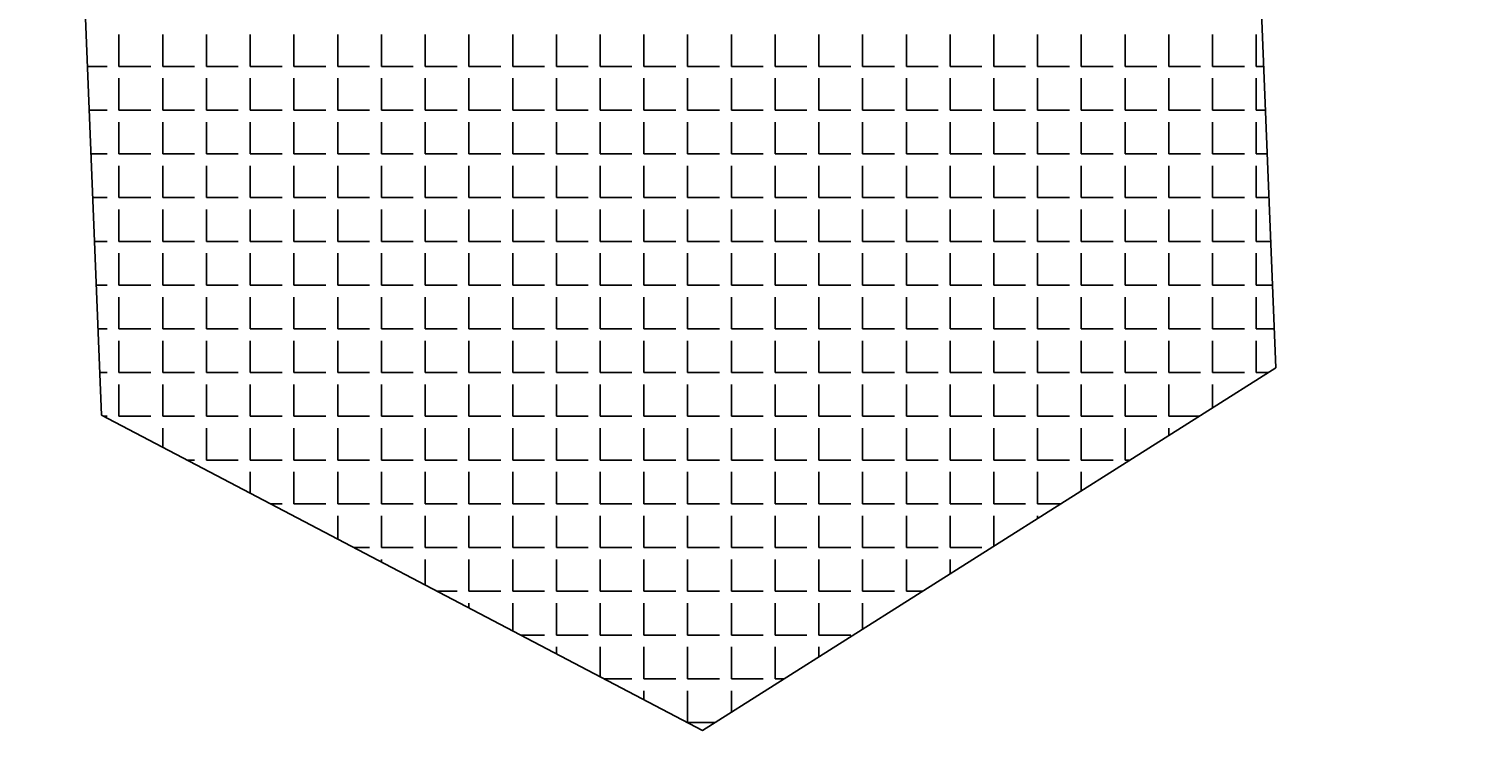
# Model space of a CAD drawing. Extents: x -2750778 to 731427, y -1983468 to 1712338.
# Tile 5 of 16: x 1005 to 1462, y 1066 to 1297. Entities that reach past the tile are written whole.
import ezdxf

# ---------------------------------------------------------------- set-up
doc = ezdxf.new("R2010")
doc.units = 0
doc.layers.get('DEFPOINTS').update_dxf_attribs({"linetype": 'CONTINUOUS'})
doc.layers.add('TAVOLO_2', color=2, linetype='CONTINUOUS')
doc.layers.add('TAVOLO_3', color=4, linetype='CONTINUOUS')
doc.dimstyles.new('ISO-25', dxfattribs={"dimtxt": 2.5, "dimasz": 2.5, "dimexe": 1.25, "dimexo": 0.625, "dimtad": 1, "dimtxsty": 'STANDARD', "dimcen": 2.5, "dimazin": 3, "dimtfac": 1, "dimtmove": 0, "dimatfit": 3})

# ---------------------------------------------------------------- blocks, each defined once
blk = doc.blocks.new('*X15')
at = {"layer": 'TAVOLO_3', "linetype": 'CONTINUOUS'}
for p, q in [((1033.78, 1285.24), (1033.78, 1295.4)), ((1047.75, 1285.24), (1047.75, 1295.4)), ((1061.72, 1285.24), (1061.72, 1295.4)), ((1075.69, 1285.24), (1075.69, 1295.4)), ((1089.66, 1285.24), (1089.66, 1295.4)), ((1103.63, 1285.24), (1103.63, 1295.4)), ((1117.6, 1285.24), (1117.6, 1295.4)), ((1131.57, 1285.24), (1131.57, 1295.4)), ((1145.54, 1285.24), (1145.54, 1295.4)), ((1159.51, 1285.24), (1159.51, 1295.4)), ((1173.48, 1285.24), (1173.48, 1295.4)), ((1187.45, 1285.24), (1187.45, 1295.4)), ((1201.42, 1285.24), (1201.42, 1295.4)), ((1215.39, 1285.24), (1215.39, 1295.4)), ((1229.36, 1285.24), (1229.36, 1295.4)), ((1243.33, 1285.24), (1243.33, 1295.4)), ((1257.3, 1285.24), (1257.3, 1295.4)), ((1271.27, 1285.24), (1271.27, 1295.4)), ((1285.24, 1285.24), (1285.24, 1295.4)), ((1299.21, 1285.24), (1299.21, 1295.4)), ((1313.18, 1285.24), (1313.18, 1295.4)), ((1327.15, 1285.24), (1327.15, 1295.4)), ((1341.12, 1285.24), (1341.12, 1295.4)), ((1355.09, 1285.24), (1355.09, 1295.4)), ((1369.06, 1285.24), (1369.06, 1295.4)), ((1383.03, 1285.24), (1383.03, 1295.4)), ((1397, 1285.24), (1397, 1295.4)), ((1023.7, 1285.24), (1029.97, 1285.24)), ((1033.78, 1285.24), (1043.94, 1285.24)), ((1047.75, 1285.24), (1057.91, 1285.24)), ((1061.72, 1285.24), (1071.88, 1285.24)), ((1075.69, 1285.24), (1085.85, 1285.24)), ((1089.66, 1285.24), (1099.82, 1285.24)), ((1103.63, 1285.24), (1113.79, 1285.24)), ((1117.6, 1285.24), (1127.76, 1285.24)), ((1131.57, 1285.24), (1141.73, 1285.24)), ((1145.54, 1285.24), (1155.7, 1285.24)), ((1159.51, 1285.24), (1169.67, 1285.24)), ((1173.48, 1285.24), (1183.64, 1285.24)), ((1187.45, 1285.24), (1197.61, 1285.24)), ((1201.42, 1285.24), (1211.58, 1285.24)), ((1215.39, 1285.24), (1225.55, 1285.24)), ((1229.36, 1285.24), (1239.52, 1285.24)), ((1243.33, 1285.24), (1253.49, 1285.24)), ((1257.3, 1285.24), (1267.46, 1285.24)), ((1271.27, 1285.24), (1281.43, 1285.24)), ((1285.24, 1285.24), (1295.4, 1285.24)), ((1299.21, 1285.24), (1309.37, 1285.24)), ((1313.18, 1285.24), (1323.34, 1285.24)), ((1327.15, 1285.24), (1337.31, 1285.24)), ((1341.12, 1285.24), (1351.28, 1285.24)), ((1355.09, 1285.24), (1365.25, 1285.24)), ((1369.06, 1285.24), (1379.22, 1285.24)), ((1383.03, 1285.24), (1393.19, 1285.24)), ((1397, 1285.24), (1399.39, 1285.24)), ((1033.78, 1271.27), (1033.78, 1281.43)), ((1047.75, 1271.27), (1047.75, 1281.43)), ((1061.72, 1271.27), (1061.72, 1281.43)), ((1075.69, 1271.27), (1075.69, 1281.43)), ((1089.66, 1271.27), (1089.66, 1281.43)), ((1103.63, 1271.27), (1103.63, 1281.43)), ((1117.6, 1271.27), (1117.6, 1281.43)), ((1131.57, 1271.27), (1131.57, 1281.43)), ((1145.54, 1271.27), (1145.54, 1281.43)), ((1159.51, 1271.27), (1159.51, 1281.43)), ((1173.48, 1271.27), (1173.48, 1281.43)), ((1187.45, 1271.27), (1187.45, 1281.43)), ((1201.42, 1271.27), (1201.42, 1281.43)), ((1215.39, 1271.27), (1215.39, 1281.43)), ((1229.36, 1271.27), (1229.36, 1281.43)), ((1243.33, 1271.27), (1243.33, 1281.43)), ((1257.3, 1271.27), (1257.3, 1281.43)), ((1271.27, 1271.27), (1271.27, 1281.43)), ((1285.24, 1271.27), (1285.24, 1281.43)), ((1299.21, 1271.27), (1299.21, 1281.43)), ((1313.18, 1271.27), (1313.18, 1281.43)), ((1327.15, 1271.27), (1327.15, 1281.43)), ((1341.12, 1271.27), (1341.12, 1281.43)), ((1355.09, 1271.27), (1355.09, 1281.43)), ((1369.06, 1271.27), (1369.06, 1281.43)), ((1383.03, 1271.27), (1383.03, 1281.43)), ((1397, 1271.27), (1397, 1281.43)), ((1024.26, 1271.27), (1029.97, 1271.27)), ((1033.78, 1271.27), (1043.94, 1271.27)), ((1047.75, 1271.27), (1057.91, 1271.27)), ((1061.72, 1271.27), (1071.88, 1271.27)), ((1075.69, 1271.27), (1085.85, 1271.27)), ((1089.66, 1271.27), (1099.82, 1271.27)), ((1103.63, 1271.27), (1113.79, 1271.27)), ((1117.6, 1271.27), (1127.76, 1271.27)), ((1131.57, 1271.27), (1141.73, 1271.27)), ((1145.54, 1271.27), (1155.7, 1271.27)), ((1159.51, 1271.27), (1169.67, 1271.27)), ((1173.48, 1271.27), (1183.64, 1271.27)), ((1187.45, 1271.27), (1197.61, 1271.27)), ((1201.42, 1271.27), (1211.58, 1271.27)), ((1215.39, 1271.27), (1225.55, 1271.27)), ((1229.36, 1271.27), (1239.52, 1271.27)), ((1243.33, 1271.27), (1253.49, 1271.27)), ((1257.3, 1271.27), (1267.46, 1271.27)), ((1271.27, 1271.27), (1281.43, 1271.27)), ((1285.24, 1271.27), (1295.4, 1271.27)), ((1299.21, 1271.27), (1309.37, 1271.27)), ((1313.18, 1271.27), (1323.34, 1271.27)), ((1327.15, 1271.27), (1337.31, 1271.27)), ((1341.12, 1271.27), (1351.28, 1271.27)), ((1355.09, 1271.27), (1365.25, 1271.27)), ((1369.06, 1271.27), (1379.22, 1271.27)), ((1383.03, 1271.27), (1393.19, 1271.27)), ((1397, 1271.27), (1399.96, 1271.27)), ((1033.78, 1257.3), (1033.78, 1267.46)), ((1047.75, 1257.3), (1047.75, 1267.46)), ((1061.72, 1257.3), (1061.72, 1267.46)), ((1075.69, 1257.3), (1075.69, 1267.46)), ((1089.66, 1257.3), (1089.66, 1267.46)), ((1103.63, 1257.3), (1103.63, 1267.46)), ((1117.6, 1257.3), (1117.6, 1267.46)), ((1131.57, 1257.3), (1131.57, 1267.46)), ((1145.54, 1257.3), (1145.54, 1267.46)), ((1159.51, 1257.3), (1159.51, 1267.46)), ((1173.48, 1257.3), (1173.48, 1267.46)), ((1187.45, 1257.3), (1187.45, 1267.46)), ((1201.42, 1257.3), (1201.42, 1267.46)), ((1215.39, 1257.3), (1215.39, 1267.46)), ((1229.36, 1257.3), (1229.36, 1267.46)), ((1243.33, 1257.3), (1243.33, 1267.46)), ((1257.3, 1257.3), (1257.3, 1267.46)), ((1271.27, 1257.3), (1271.27, 1267.46)), ((1285.24, 1257.3), (1285.24, 1267.46)), ((1299.21, 1257.3), (1299.21, 1267.46)), ((1313.18, 1257.3), (1313.18, 1267.46)), ((1327.15, 1257.3), (1327.15, 1267.46)), ((1341.12, 1257.3), (1341.12, 1267.46)), ((1355.09, 1257.3), (1355.09, 1267.46)), ((1369.06, 1257.3), (1369.06, 1267.46)), ((1383.03, 1257.3), (1383.03, 1267.46)), ((1397, 1257.3), (1397, 1267.46)), ((1024.83, 1257.3), (1029.97, 1257.3)), ((1033.78, 1257.3), (1043.94, 1257.3)), ((1047.75, 1257.3), (1057.91, 1257.3)), ((1061.72, 1257.3), (1071.88, 1257.3)), ((1075.69, 1257.3), (1085.85, 1257.3)), ((1089.66, 1257.3), (1099.82, 1257.3)), ((1103.63, 1257.3), (1113.79, 1257.3)), ((1117.6, 1257.3), (1127.76, 1257.3)), ((1131.57, 1257.3), (1141.73, 1257.3)), ((1145.54, 1257.3), (1155.7, 1257.3)), ((1159.51, 1257.3), (1169.67, 1257.3)), ((1173.48, 1257.3), (1183.64, 1257.3)), ((1187.45, 1257.3), (1197.61, 1257.3)), ((1201.42, 1257.3), (1211.58, 1257.3)), ((1215.39, 1257.3), (1225.55, 1257.3)), ((1229.36, 1257.3), (1239.52, 1257.3)), ((1243.33, 1257.3), (1253.49, 1257.3)), ((1257.3, 1257.3), (1267.46, 1257.3)), ((1271.27, 1257.3), (1281.43, 1257.3)), ((1285.24, 1257.3), (1295.4, 1257.3)), ((1299.21, 1257.3), (1309.37, 1257.3)), ((1313.18, 1257.3), (1323.34, 1257.3)), ((1327.15, 1257.3), (1337.31, 1257.3)), ((1341.12, 1257.3), (1351.28, 1257.3)), ((1355.09, 1257.3), (1365.25, 1257.3)), ((1369.06, 1257.3), (1379.22, 1257.3)), ((1383.03, 1257.3), (1393.19, 1257.3)), ((1397, 1257.3), (1400.52, 1257.3)), ((1033.78, 1243.33), (1033.78, 1253.49)), ((1047.75, 1243.33), (1047.75, 1253.49)), ((1061.72, 1243.33), (1061.72, 1253.49)), ((1075.69, 1243.33), (1075.69, 1253.49)), ((1089.66, 1243.33), (1089.66, 1253.49)), ((1103.63, 1243.33), (1103.63, 1253.49)), ((1117.6, 1243.33), (1117.6, 1253.49)), ((1131.57, 1243.33), (1131.57, 1253.49)), ((1145.54, 1243.33), (1145.54, 1253.49)), ((1159.51, 1243.33), (1159.51, 1253.49)), ((1173.48, 1243.33), (1173.48, 1253.49)), ((1187.45, 1243.33), (1187.45, 1253.49)), ((1201.42, 1243.33), (1201.42, 1253.49)), ((1215.39, 1243.33), (1215.39, 1253.49)), ((1229.36, 1243.33), (1229.36, 1253.49)), ((1243.33, 1243.33), (1243.33, 1253.49)), ((1257.3, 1243.33), (1257.3, 1253.49)), ((1271.27, 1243.33), (1271.27, 1253.49)), ((1285.24, 1243.33), (1285.24, 1253.49)), ((1299.21, 1243.33), (1299.21, 1253.49)), ((1313.18, 1243.33), (1313.18, 1253.49)), ((1327.15, 1243.33), (1327.15, 1253.49)), ((1341.12, 1243.33), (1341.12, 1253.49)), ((1355.09, 1243.33), (1355.09, 1253.49)), ((1369.06, 1243.33), (1369.06, 1253.49)), ((1383.03, 1243.33), (1383.03, 1253.49)), ((1397, 1243.33), (1397, 1253.49)), ((1025.39, 1243.33), (1029.97, 1243.33)), ((1033.78, 1243.33), (1043.94, 1243.33)), ((1047.75, 1243.33), (1057.91, 1243.33)), ((1061.72, 1243.33), (1071.88, 1243.33)), ((1075.69, 1243.33), (1085.85, 1243.33)), ((1089.66, 1243.33), (1099.82, 1243.33)), ((1103.63, 1243.33), (1113.79, 1243.33)), ((1117.6, 1243.33), (1127.76, 1243.33)), ((1131.57, 1243.33), (1141.73, 1243.33)), ((1145.54, 1243.33), (1155.7, 1243.33)), ((1159.51, 1243.33), (1169.67, 1243.33)), ((1173.48, 1243.33), (1183.64, 1243.33)), ((1187.45, 1243.33), (1197.61, 1243.33)), ((1201.42, 1243.33), (1211.58, 1243.33)), ((1215.39, 1243.33), (1225.55, 1243.33)), ((1229.36, 1243.33), (1239.52, 1243.33)), ((1243.33, 1243.33), (1253.49, 1243.33)), ((1257.3, 1243.33), (1267.46, 1243.33)), ((1271.27, 1243.33), (1281.43, 1243.33)), ((1285.24, 1243.33), (1295.4, 1243.33)), ((1299.21, 1243.33), (1309.37, 1243.33)), ((1313.18, 1243.33), (1323.34, 1243.33)), ((1327.15, 1243.33), (1337.31, 1243.33)), ((1341.12, 1243.33), (1351.28, 1243.33)), ((1355.09, 1243.33), (1365.25, 1243.33)), ((1369.06, 1243.33), (1379.22, 1243.33)), ((1383.03, 1243.33), (1393.19, 1243.33)), ((1397, 1243.33), (1401.08, 1243.33)), ((1033.78, 1229.36), (1033.78, 1239.52)), ((1047.75, 1229.36), (1047.75, 1239.52)), ((1061.72, 1229.36), (1061.72, 1239.52)), ((1075.69, 1229.36), (1075.69, 1239.52)), ((1089.66, 1229.36), (1089.66, 1239.52)), ((1103.63, 1229.36), (1103.63, 1239.52)), ((1117.6, 1229.36), (1117.6, 1239.52)), ((1131.57, 1229.36), (1131.57, 1239.52)), ((1145.54, 1229.36), (1145.54, 1239.52)), ((1159.51, 1229.36), (1159.51, 1239.52)), ((1173.48, 1229.36), (1173.48, 1239.52)), ((1187.45, 1229.36), (1187.45, 1239.52)), ((1201.42, 1229.36), (1201.42, 1239.52)), ((1215.39, 1229.36), (1215.39, 1239.52)), ((1229.36, 1229.36), (1229.36, 1239.52)), ((1243.33, 1229.36), (1243.33, 1239.52)), ((1257.3, 1229.36), (1257.3, 1239.52)), ((1271.27, 1229.36), (1271.27, 1239.52)), ((1285.24, 1229.36), (1285.24, 1239.52)), ((1299.21, 1229.36), (1299.21, 1239.52)), ((1313.18, 1229.36), (1313.18, 1239.52)), ((1327.15, 1229.36), (1327.15, 1239.52)), ((1341.12, 1229.36), (1341.12, 1239.52)), ((1355.09, 1229.36), (1355.09, 1239.52)), ((1369.06, 1229.36), (1369.06, 1239.52)), ((1383.03, 1229.36), (1383.03, 1239.52)), ((1397, 1229.36), (1397, 1239.52)), ((1025.95, 1229.36), (1029.97, 1229.36)), ((1033.78, 1229.36), (1043.94, 1229.36)), ((1047.75, 1229.36), (1057.91, 1229.36)), ((1061.72, 1229.36), (1071.88, 1229.36)), ((1075.69, 1229.36), (1085.85, 1229.36)), ((1089.66, 1229.36), (1099.82, 1229.36)), ((1103.63, 1229.36), (1113.79, 1229.36)), ((1117.6, 1229.36), (1127.76, 1229.36)), ((1131.57, 1229.36), (1141.73, 1229.36)), ((1145.54, 1229.36), (1155.7, 1229.36)), ((1159.51, 1229.36), (1169.67, 1229.36)), ((1173.48, 1229.36), (1183.64, 1229.36)), ((1187.45, 1229.36), (1197.61, 1229.36)), ((1201.42, 1229.36), (1211.58, 1229.36)), ((1215.39, 1229.36), (1225.55, 1229.36)), ((1229.36, 1229.36), (1239.52, 1229.36)), ((1243.33, 1229.36), (1253.49, 1229.36)), ((1257.3, 1229.36), (1267.46, 1229.36)), ((1271.27, 1229.36), (1281.43, 1229.36)), ((1285.24, 1229.36), (1295.4, 1229.36)), ((1299.21, 1229.36), (1309.37, 1229.36)), ((1313.18, 1229.36), (1323.34, 1229.36)), ((1327.15, 1229.36), (1337.31, 1229.36)), ((1341.12, 1229.36), (1351.28, 1229.36)), ((1355.09, 1229.36), (1365.25, 1229.36)), ((1369.06, 1229.36), (1379.22, 1229.36)), ((1383.03, 1229.36), (1393.19, 1229.36)), ((1397, 1229.36), (1401.64, 1229.36)), ((1033.78, 1215.39), (1033.78, 1225.55)), ((1047.75, 1215.39), (1047.75, 1225.55)), ((1061.72, 1215.39), (1061.72, 1225.55)), ((1075.69, 1215.39), (1075.69, 1225.55)), ((1089.66, 1215.39), (1089.66, 1225.55)), ((1103.63, 1215.39), (1103.63, 1225.55)), ((1117.6, 1215.39), (1117.6, 1225.55)), ((1131.57, 1215.39), (1131.57, 1225.55)), ((1145.54, 1215.39), (1145.54, 1225.55)), ((1159.51, 1215.39), (1159.51, 1225.55)), ((1173.48, 1215.39), (1173.48, 1225.55)), ((1187.45, 1215.39), (1187.45, 1225.55)), ((1201.42, 1215.39), (1201.42, 1225.55)), ((1215.39, 1215.39), (1215.39, 1225.55)), ((1229.36, 1215.39), (1229.36, 1225.55)), ((1243.33, 1215.39), (1243.33, 1225.55)), ((1257.3, 1215.39), (1257.3, 1225.55)), ((1271.27, 1215.39), (1271.27, 1225.55)), ((1285.24, 1215.39), (1285.24, 1225.55)), ((1299.21, 1215.39), (1299.21, 1225.55)), ((1313.18, 1215.39), (1313.18, 1225.55)), ((1327.15, 1215.39), (1327.15, 1225.55)), ((1341.12, 1215.39), (1341.12, 1225.55)), ((1355.09, 1215.39), (1355.09, 1225.55)), ((1369.06, 1215.39), (1369.06, 1225.55)), ((1383.03, 1215.39), (1383.03, 1225.55)), ((1397, 1215.39), (1397, 1225.55)), ((1026.52, 1215.39), (1029.97, 1215.39)), ((1033.78, 1215.39), (1043.94, 1215.39)), ((1033.78, 1201.42), (1033.78, 1211.58)), ((1047.75, 1215.39), (1057.91, 1215.39)), ((1047.75, 1201.42), (1047.75, 1211.58)), ((1061.72, 1215.39), (1071.88, 1215.39)), ((1061.72, 1201.42), (1061.72, 1211.58)), ((1075.69, 1215.39), (1085.85, 1215.39)), ((1075.69, 1201.42), (1075.69, 1211.58)), ((1089.66, 1215.39), (1099.82, 1215.39)), ((1089.66, 1201.42), (1089.66, 1211.58)), ((1103.63, 1215.39), (1113.79, 1215.39)), ((1103.63, 1201.42), (1103.63, 1211.58)), ((1117.6, 1215.39), (1127.76, 1215.39)), ((1117.6, 1201.42), (1117.6, 1211.58)), ((1131.57, 1215.39), (1141.73, 1215.39)), ((1131.57, 1201.42), (1131.57, 1211.58)), ((1145.54, 1215.39), (1155.7, 1215.39)), ((1145.54, 1201.42), (1145.54, 1211.58)), ((1159.51, 1215.39), (1169.67, 1215.39)), ((1159.51, 1201.42), (1159.51, 1211.58)), ((1173.48, 1215.39), (1183.64, 1215.39)), ((1173.48, 1201.42), (1173.48, 1211.58)), ((1187.45, 1215.39), (1197.61, 1215.39)), ((1187.45, 1201.42), (1187.45, 1211.58)), ((1201.42, 1215.39), (1211.58, 1215.39)), ((1201.42, 1201.42), (1201.42, 1211.58)), ((1215.39, 1215.39), (1225.55, 1215.39)), ((1215.39, 1201.42), (1215.39, 1211.58)), ((1229.36, 1215.39), (1239.52, 1215.39)), ((1229.36, 1201.42), (1229.36, 1211.58)), ((1243.33, 1215.39), (1253.49, 1215.39)), ((1243.33, 1201.42), (1243.33, 1211.58)), ((1257.3, 1215.39), (1267.46, 1215.39)), ((1257.3, 1201.42), (1257.3, 1211.58)), ((1271.27, 1215.39), (1281.43, 1215.39)), ((1271.27, 1201.42), (1271.27, 1211.58)), ((1285.24, 1215.39), (1295.4, 1215.39)), ((1285.24, 1201.42), (1285.24, 1211.58)), ((1299.21, 1215.39), (1309.37, 1215.39)), ((1299.21, 1201.42), (1299.21, 1211.58)), ((1313.18, 1215.39), (1323.34, 1215.39)), ((1313.18, 1201.42), (1313.18, 1211.58)), ((1327.15, 1215.39), (1337.31, 1215.39)), ((1327.15, 1201.42), (1327.15, 1211.58)), ((1341.12, 1215.39), (1351.28, 1215.39)), ((1341.12, 1201.42), (1341.12, 1211.58)), ((1355.09, 1215.39), (1365.25, 1215.39)), ((1355.09, 1201.42), (1355.09, 1211.58)), ((1369.06, 1215.39), (1379.22, 1215.39)), ((1369.06, 1201.42), (1369.06, 1211.58)), ((1383.03, 1215.39), (1393.19, 1215.39)), ((1383.03, 1201.42), (1383.03, 1211.58)), ((1397, 1215.39), (1402.21, 1215.39)), ((1397, 1201.42), (1397, 1211.58)), ((1027.08, 1201.42), (1029.97, 1201.42)), ((1033.78, 1201.42), (1043.94, 1201.42)), ((1033.78, 1187.45), (1033.78, 1197.61)), ((1047.75, 1201.42), (1057.91, 1201.42)), ((1047.75, 1187.45), (1047.75, 1197.61)), ((1061.72, 1201.42), (1071.88, 1201.42)), ((1061.72, 1187.45), (1061.72, 1197.61)), ((1075.69, 1201.42), (1085.85, 1201.42)), ((1075.69, 1187.45), (1075.69, 1197.61)), ((1089.66, 1201.42), (1099.82, 1201.42)), ((1089.66, 1187.45), (1089.66, 1197.61)), ((1103.63, 1201.42), (1113.79, 1201.42)), ((1103.63, 1187.45), (1103.63, 1197.61)), ((1117.6, 1201.42), (1127.76, 1201.42)), ((1117.6, 1187.45), (1117.6, 1197.61)), ((1131.57, 1201.42), (1141.73, 1201.42)), ((1131.57, 1187.45), (1131.57, 1197.61)), ((1145.54, 1201.42), (1155.7, 1201.42)), ((1145.54, 1187.45), (1145.54, 1197.61)), ((1159.51, 1201.42), (1169.67, 1201.42)), ((1159.51, 1187.45), (1159.51, 1197.61)), ((1173.48, 1201.42), (1183.64, 1201.42)), ((1173.48, 1187.45), (1173.48, 1197.61)), ((1187.45, 1201.42), (1197.61, 1201.42)), ((1187.45, 1187.45), (1187.45, 1197.61)), ((1201.42, 1201.42), (1211.58, 1201.42)), ((1201.42, 1187.45), (1201.42, 1197.61)), ((1215.39, 1201.42), (1225.55, 1201.42)), ((1215.39, 1187.45), (1215.39, 1197.61)), ((1229.36, 1201.42), (1239.52, 1201.42)), ((1229.36, 1187.45), (1229.36, 1197.61)), ((1243.33, 1201.42), (1253.49, 1201.42)), ((1243.33, 1187.45), (1243.33, 1197.61)), ((1257.3, 1201.42), (1267.46, 1201.42)), ((1257.3, 1187.45), (1257.3, 1197.61)), ((1271.27, 1201.42), (1281.43, 1201.42)), ((1271.27, 1187.45), (1271.27, 1197.61)), ((1285.24, 1201.42), (1295.4, 1201.42)), ((1285.24, 1187.45), (1285.24, 1197.61)), ((1299.21, 1201.42), (1309.37, 1201.42)), ((1299.21, 1187.45), (1299.21, 1197.61)), ((1313.18, 1201.42), (1323.34, 1201.42)), ((1313.18, 1187.45), (1313.18, 1197.61)), ((1327.15, 1201.42), (1337.31, 1201.42)), ((1327.15, 1187.45), (1327.15, 1197.61)), ((1341.12, 1201.42), (1351.28, 1201.42)), ((1341.12, 1187.45), (1341.12, 1197.61)), ((1355.09, 1201.42), (1365.25, 1201.42)), ((1355.09, 1187.45), (1355.09, 1197.61)), ((1369.06, 1201.42), (1379.22, 1201.42)), ((1369.06, 1187.45), (1369.06, 1197.61)), ((1383.03, 1201.42), (1393.19, 1201.42)), ((1383.03, 1187.45), (1383.03, 1197.61)), ((1397, 1201.42), (1402.77, 1201.42)), ((1397, 1187.45), (1397, 1197.61)), ((1027.64, 1187.45), (1029.97, 1187.45)), ((1033.78, 1187.45), (1043.94, 1187.45)), ((1033.78, 1173.48), (1033.78, 1183.64)), ((1047.75, 1187.45), (1057.91, 1187.45)), ((1047.75, 1173.48), (1047.75, 1183.64)), ((1061.72, 1187.45), (1071.88, 1187.45)), ((1061.72, 1173.48), (1061.72, 1183.64)), ((1075.69, 1187.45), (1085.85, 1187.45)), ((1075.69, 1173.48), (1075.69, 1183.64)), ((1089.66, 1187.45), (1099.82, 1187.45)), ((1089.66, 1173.48), (1089.66, 1183.64)), ((1103.63, 1187.45), (1113.79, 1187.45)), ((1103.63, 1173.48), (1103.63, 1183.64)), ((1117.6, 1187.45), (1127.76, 1187.45)), ((1117.6, 1173.48), (1117.6, 1183.64)), ((1131.57, 1187.45), (1141.73, 1187.45)), ((1131.57, 1173.48), (1131.57, 1183.64)), ((1145.54, 1187.45), (1155.7, 1187.45)), ((1145.54, 1173.48), (1145.54, 1183.64)), ((1159.51, 1187.45), (1169.67, 1187.45)), ((1159.51, 1173.48), (1159.51, 1183.64)), ((1173.48, 1187.45), (1183.64, 1187.45)), ((1173.48, 1173.48), (1173.48, 1183.64)), ((1187.45, 1187.45), (1197.61, 1187.45)), ((1187.45, 1173.48), (1187.45, 1183.64)), ((1201.42, 1187.45), (1211.58, 1187.45)), ((1201.42, 1173.48), (1201.42, 1183.64)), ((1215.39, 1187.45), (1225.55, 1187.45)), ((1215.39, 1173.48), (1215.39, 1183.64)), ((1229.36, 1187.45), (1239.52, 1187.45)), ((1229.36, 1173.48), (1229.36, 1183.64)), ((1243.33, 1187.45), (1253.49, 1187.45)), ((1243.33, 1173.48), (1243.33, 1183.64)), ((1257.3, 1187.45), (1267.46, 1187.45)), ((1257.3, 1173.48), (1257.3, 1183.64)), ((1271.27, 1187.45), (1281.43, 1187.45)), ((1271.27, 1173.48), (1271.27, 1183.64)), ((1285.24, 1187.45), (1295.4, 1187.45)), ((1285.24, 1173.48), (1285.24, 1183.64)), ((1299.21, 1187.45), (1309.37, 1187.45)), ((1299.21, 1173.48), (1299.21, 1183.64)), ((1313.18, 1187.45), (1323.34, 1187.45)), ((1313.18, 1173.48), (1313.18, 1183.64)), ((1327.15, 1187.45), (1337.31, 1187.45)), ((1327.15, 1173.48), (1327.15, 1183.64)), ((1341.12, 1187.45), (1351.28, 1187.45)), ((1341.12, 1173.48), (1341.12, 1183.64)), ((1355.09, 1187.45), (1365.25, 1187.45)), ((1355.09, 1173.48), (1355.09, 1183.64)), ((1369.06, 1187.45), (1379.22, 1187.45)), ((1369.06, 1173.48), (1369.06, 1183.64)), ((1383.03, 1187.45), (1393.19, 1187.45)), ((1383.03, 1176.21), (1383.03, 1183.64)), ((1397, 1187.45), (1400.81, 1187.45)), ((1028.97, 1173.48), (1029.97, 1173.48)), ((1033.78, 1173.48), (1043.94, 1173.48)), ((1047.75, 1173.48), (1057.91, 1173.48)), ((1061.72, 1173.48), (1071.88, 1173.48)), ((1075.69, 1173.48), (1085.85, 1173.48)), ((1089.66, 1173.48), (1099.82, 1173.48)), ((1103.63, 1173.48), (1113.79, 1173.48)), ((1117.6, 1173.48), (1127.76, 1173.48)), ((1131.57, 1173.48), (1141.73, 1173.48)), ((1145.54, 1173.48), (1155.7, 1173.48)), ((1159.51, 1173.48), (1169.67, 1173.48)), ((1173.48, 1173.48), (1183.64, 1173.48)), ((1187.45, 1173.48), (1197.61, 1173.48)), ((1201.42, 1173.48), (1211.58, 1173.48)), ((1215.39, 1173.48), (1225.55, 1173.48)), ((1229.36, 1173.48), (1239.52, 1173.48)), ((1243.33, 1173.48), (1253.49, 1173.48)), ((1257.3, 1173.48), (1267.46, 1173.48)), ((1271.27, 1173.48), (1281.43, 1173.48)), ((1285.24, 1173.48), (1295.4, 1173.48)), ((1299.21, 1173.48), (1309.37, 1173.48)), ((1313.18, 1173.48), (1323.34, 1173.48)), ((1327.15, 1173.48), (1337.31, 1173.48)), ((1341.12, 1173.48), (1351.28, 1173.48)), ((1355.09, 1173.48), (1365.25, 1173.48)), ((1369.06, 1173.48), (1378.71, 1173.48)), ((1047.75, 1163.63), (1047.75, 1169.67)), ((1061.72, 1159.51), (1061.72, 1169.67)), ((1075.69, 1159.51), (1075.69, 1169.67)), ((1089.66, 1159.51), (1089.66, 1169.67)), ((1103.63, 1159.51), (1103.63, 1169.67)), ((1117.6, 1159.51), (1117.6, 1169.67)), ((1131.57, 1159.51), (1131.57, 1169.67)), ((1145.54, 1159.51), (1145.54, 1169.67)), ((1159.51, 1159.51), (1159.51, 1169.67)), ((1173.48, 1159.51), (1173.48, 1169.67)), ((1187.45, 1159.51), (1187.45, 1169.67)), ((1201.42, 1159.51), (1201.42, 1169.67)), ((1215.39, 1159.51), (1215.39, 1169.67)), ((1229.36, 1159.51), (1229.36, 1169.67)), ((1243.33, 1159.51), (1243.33, 1169.67)), ((1257.3, 1159.51), (1257.3, 1169.67)), ((1271.27, 1159.51), (1271.27, 1169.67)), ((1285.24, 1159.51), (1285.24, 1169.67)), ((1299.21, 1159.51), (1299.21, 1169.67)), ((1313.18, 1159.51), (1313.18, 1169.67)), ((1327.15, 1159.51), (1327.15, 1169.67)), ((1341.12, 1159.51), (1341.12, 1169.67)), ((1355.09, 1159.51), (1355.09, 1169.67)), ((1369.06, 1167.38), (1369.06, 1169.67)), ((1055.59, 1159.51), (1057.91, 1159.51)), ((1061.72, 1159.51), (1071.88, 1159.51)), ((1075.69, 1159.51), (1085.85, 1159.51)), ((1089.66, 1159.51), (1099.82, 1159.51)), ((1103.63, 1159.51), (1113.79, 1159.51)), ((1117.6, 1159.51), (1127.76, 1159.51)), ((1131.57, 1159.51), (1141.73, 1159.51)), ((1145.54, 1159.51), (1155.7, 1159.51)), ((1159.51, 1159.51), (1169.67, 1159.51)), ((1173.48, 1159.51), (1183.64, 1159.51)), ((1187.45, 1159.51), (1197.61, 1159.51)), ((1201.42, 1159.51), (1211.58, 1159.51)), ((1215.39, 1159.51), (1225.55, 1159.51)), ((1229.36, 1159.51), (1239.52, 1159.51)), ((1243.33, 1159.51), (1253.49, 1159.51)), ((1257.3, 1159.51), (1267.46, 1159.51)), ((1271.27, 1159.51), (1281.43, 1159.51)), ((1285.24, 1159.51), (1295.4, 1159.51)), ((1299.21, 1159.51), (1309.37, 1159.51)), ((1313.18, 1159.51), (1323.34, 1159.51)), ((1327.15, 1159.51), (1337.31, 1159.51)), ((1341.12, 1159.51), (1351.28, 1159.51)), ((1355.09, 1159.51), (1356.62, 1159.51)), ((1075.69, 1148.96), (1075.69, 1155.7)), ((1089.66, 1145.54), (1089.66, 1155.7)), ((1103.63, 1145.54), (1103.63, 1155.7)), ((1117.6, 1145.54), (1117.6, 1155.7)), ((1131.57, 1145.54), (1131.57, 1155.7)), ((1145.54, 1145.54), (1145.54, 1155.7)), ((1159.51, 1145.54), (1159.51, 1155.7)), ((1173.48, 1145.54), (1173.48, 1155.7)), ((1187.45, 1145.54), (1187.45, 1155.7)), ((1201.42, 1145.54), (1201.42, 1155.7)), ((1215.39, 1145.54), (1215.39, 1155.7)), ((1229.36, 1145.54), (1229.36, 1155.7)), ((1243.33, 1145.54), (1243.33, 1155.7)), ((1257.3, 1145.54), (1257.3, 1155.7)), ((1271.27, 1145.54), (1271.27, 1155.7)), ((1285.24, 1145.54), (1285.24, 1155.7)), ((1299.21, 1145.54), (1299.21, 1155.7)), ((1313.18, 1145.54), (1313.18, 1155.7)), ((1327.15, 1145.54), (1327.15, 1155.7)), ((1341.12, 1149.71), (1341.12, 1155.7)), ((1082.21, 1145.54), (1085.85, 1145.54)), ((1089.66, 1145.54), (1099.82, 1145.54)), ((1103.63, 1145.54), (1113.79, 1145.54)), ((1117.6, 1145.54), (1127.76, 1145.54)), ((1131.57, 1145.54), (1141.73, 1145.54)), ((1145.54, 1145.54), (1155.7, 1145.54)), ((1159.51, 1145.54), (1169.67, 1145.54)), ((1173.48, 1145.54), (1183.64, 1145.54)), ((1187.45, 1145.54), (1197.61, 1145.54)), ((1201.42, 1145.54), (1211.58, 1145.54)), ((1215.39, 1145.54), (1225.55, 1145.54)), ((1229.36, 1145.54), (1239.52, 1145.54)), ((1243.33, 1145.54), (1253.49, 1145.54)), ((1257.3, 1145.54), (1267.46, 1145.54)), ((1271.27, 1145.54), (1281.43, 1145.54)), ((1285.24, 1145.54), (1295.4, 1145.54)), ((1299.21, 1145.54), (1309.37, 1145.54)), ((1313.18, 1145.54), (1323.34, 1145.54)), ((1327.15, 1145.54), (1334.53, 1145.54)), ((1089.66, 1141.63), (1089.66, 1141.73)), ((1103.63, 1134.3), (1103.63, 1141.73)), ((1117.6, 1131.57), (1117.6, 1141.73)), ((1131.57, 1131.57), (1131.57, 1141.73)), ((1145.54, 1131.57), (1145.54, 1141.73)), ((1159.51, 1131.57), (1159.51, 1141.73)), ((1173.48, 1131.57), (1173.48, 1141.73)), ((1187.45, 1131.57), (1187.45, 1141.73)), ((1201.42, 1131.57), (1201.42, 1141.73)), ((1215.39, 1131.57), (1215.39, 1141.73)), ((1229.36, 1131.57), (1229.36, 1141.73)), ((1243.33, 1131.57), (1243.33, 1141.73)), ((1257.3, 1131.57), (1257.3, 1141.73)), ((1271.27, 1131.57), (1271.27, 1141.73)), ((1285.24, 1131.57), (1285.24, 1141.73)), ((1299.21, 1131.57), (1299.21, 1141.73)), ((1313.18, 1132.04), (1313.18, 1141.73)), ((1327.15, 1140.87), (1327.15, 1141.73)), ((1108.83, 1131.57), (1113.79, 1131.57)), ((1117.6, 1131.57), (1127.76, 1131.57)), ((1131.57, 1131.57), (1141.73, 1131.57)), ((1145.54, 1131.57), (1155.7, 1131.57)), ((1159.51, 1131.57), (1169.67, 1131.57)), ((1173.48, 1131.57), (1183.64, 1131.57)), ((1187.45, 1131.57), (1197.61, 1131.57)), ((1201.42, 1131.57), (1211.58, 1131.57)), ((1215.39, 1131.57), (1225.55, 1131.57)), ((1229.36, 1131.57), (1239.52, 1131.57)), ((1243.33, 1131.57), (1253.49, 1131.57)), ((1257.3, 1131.57), (1267.46, 1131.57)), ((1271.27, 1131.57), (1281.43, 1131.57)), ((1285.24, 1131.57), (1295.4, 1131.57)), ((1299.21, 1131.57), (1309.37, 1131.57)), ((1117.6, 1126.97), (1117.6, 1127.76)), ((1131.57, 1119.63), (1131.57, 1127.76)), ((1145.54, 1117.6), (1145.54, 1127.76)), ((1159.51, 1117.6), (1159.51, 1127.76)), ((1173.48, 1117.6), (1173.48, 1127.76)), ((1187.45, 1117.6), (1187.45, 1127.76)), ((1201.42, 1117.6), (1201.42, 1127.76)), ((1215.39, 1117.6), (1215.39, 1127.76)), ((1229.36, 1117.6), (1229.36, 1127.76)), ((1243.33, 1117.6), (1243.33, 1127.76)), ((1257.3, 1117.6), (1257.3, 1127.76)), ((1271.27, 1117.6), (1271.27, 1127.76)), ((1285.24, 1117.6), (1285.24, 1127.76)), ((1299.21, 1123.2), (1299.21, 1127.76)), ((1135.45, 1117.6), (1141.73, 1117.6)), ((1145.54, 1117.6), (1155.7, 1117.6)), ((1159.51, 1117.6), (1169.67, 1117.6)), ((1173.48, 1117.6), (1183.64, 1117.6)), ((1187.45, 1117.6), (1197.61, 1117.6)), ((1201.42, 1117.6), (1211.58, 1117.6)), ((1215.39, 1117.6), (1225.55, 1117.6)), ((1229.36, 1117.6), (1239.52, 1117.6)), ((1243.33, 1117.6), (1253.49, 1117.6)), ((1257.3, 1117.6), (1267.46, 1117.6)), ((1271.27, 1117.6), (1281.43, 1117.6)), ((1285.24, 1117.6), (1290.35, 1117.6)), ((1145.54, 1112.3), (1145.54, 1113.79)), ((1159.51, 1104.97), (1159.51, 1113.79)), ((1173.48, 1103.63), (1173.48, 1113.79)), ((1187.45, 1103.63), (1187.45, 1113.79)), ((1201.42, 1103.63), (1201.42, 1113.79)), ((1215.39, 1103.63), (1215.39, 1113.79)), ((1229.36, 1103.63), (1229.36, 1113.79)), ((1243.33, 1103.63), (1243.33, 1113.79)), ((1257.3, 1103.63), (1257.3, 1113.79)), ((1271.27, 1105.54), (1271.27, 1113.79)), ((1162.06, 1103.63), (1169.67, 1103.63)), ((1173.48, 1103.63), (1183.64, 1103.63)), ((1187.45, 1103.63), (1197.61, 1103.63)), ((1201.42, 1103.63), (1211.58, 1103.63)), ((1215.39, 1103.63), (1225.55, 1103.63)), ((1229.36, 1103.63), (1239.52, 1103.63)), ((1243.33, 1103.63), (1253.49, 1103.63)), ((1257.3, 1103.63), (1267.46, 1103.63)), ((1173.48, 1097.64), (1173.48, 1099.82)), ((1187.45, 1090.31), (1187.45, 1099.82)), ((1201.42, 1089.66), (1201.42, 1099.82)), ((1215.39, 1089.66), (1215.39, 1099.82)), ((1229.36, 1089.66), (1229.36, 1099.82)), ((1243.33, 1089.66), (1243.33, 1099.82)), ((1257.3, 1096.7), (1257.3, 1099.82)), ((1188.68, 1089.66), (1197.61, 1089.66)), ((1201.42, 1089.66), (1211.58, 1089.66)), ((1215.39, 1089.66), (1225.55, 1089.66)), ((1229.36, 1089.66), (1239.52, 1089.66)), ((1243.33, 1089.66), (1246.16, 1089.66)), ((1201.42, 1082.97), (1201.42, 1085.85)), ((1215.39, 1075.69), (1215.39, 1085.85)), ((1229.36, 1079.03), (1229.36, 1085.85)), ((1215.39, 1075.69), (1224.07, 1075.69))]:
    blk.add_line(p, q, dxfattribs=at)
blk = doc.blocks.new('*D6')
at = {"layer": 'DEFPOINTS', "color": 0}
for p in [(3869.53, 4177.65), (4398, 4177.65), (0, 0)]:
    blk.add_point(p, dxfattribs=at)
at = {"layer": 'TAVOLO_3', "color": 0}
blk.add_line((3870.16, 4177.65), (4413.2, 4177.65), dxfattribs=at)
at = {"layer": 'TAVOLO_3', "color": 0, "insert": (4405.91, 4179.73), "char_height": 2.5, "attachment_point": 5}
blk.add_mtext('4177,65', dxfattribs=at)
blk = doc.blocks.new('*D7')
at = {"layer": 'DEFPOINTS', "color": 0}
for p in [(4630.52, 4515.68), (4820.77, 4198.78), (0, 0)]:
    blk.add_point(p, dxfattribs=at)
at = {"layer": 'TAVOLO_3', "color": 0}
for p, q in [((4630.52, 4515.05), (4630.52, 4208.78)), ((4630.52, 4208.78), (4820.77, 4203.78)), ((4820.77, 4203.78), (4820.77, 4183.15))]:
    blk.add_line(p, q, dxfattribs=at)
at = {"layer": 'TAVOLO_3', "color": 0, "insert": (4818.68, 4190.65), "char_height": 2.5, "attachment_point": 5, "rotation": 90}
blk.add_mtext('4630,52', dxfattribs=at)

msp = doc.modelspace()

# ---------------------------------------------------------------- linework, layer by layer
at = {"layer": 'TAVOLO_2'}
msp.add_arc((1061.049, 1142.37), 830.639, 264.922533, 117.29589, dxfattribs=at)
at = {"layer": 'TAVOLO_3'}
msp.add_lwpolyline([(1403.271, 1189.009), (1394.543, 1405.564), (1202.638, 1506.282), (1019.461, 1390.446), (1028.189, 1173.892), (1220.094, 1073.174)], close=True, dxfattribs=at)

# ---------------------------------------------------------------- block references
msp.add_blockref('*X15', (0, 0), dxfattribs=at)

# ---------------------------------------------------------------- dimensions: what is measured, and where the dimension line sits
for feature_location, offset, dtype, picture, middle in [((4630.519, 4515.679), (190.246, -316.902), 1, '*D7', (4818.682, 4190.652)), ((3869.534, 4177.65), (528.462, 0), 0, '*D6', (4405.913, 4179.733))]:
    dim = msp.add_ordinate_dim(feature_location=feature_location, offset=offset, dtype=dtype, origin=(0, 0), dimstyle='ISO-25', dxfattribs=at)
    dim.commit()
    dim.dimension.update_dxf_attribs({"geometry": picture, "text_midpoint": middle})

doc.saveas('drawing.dxf')
